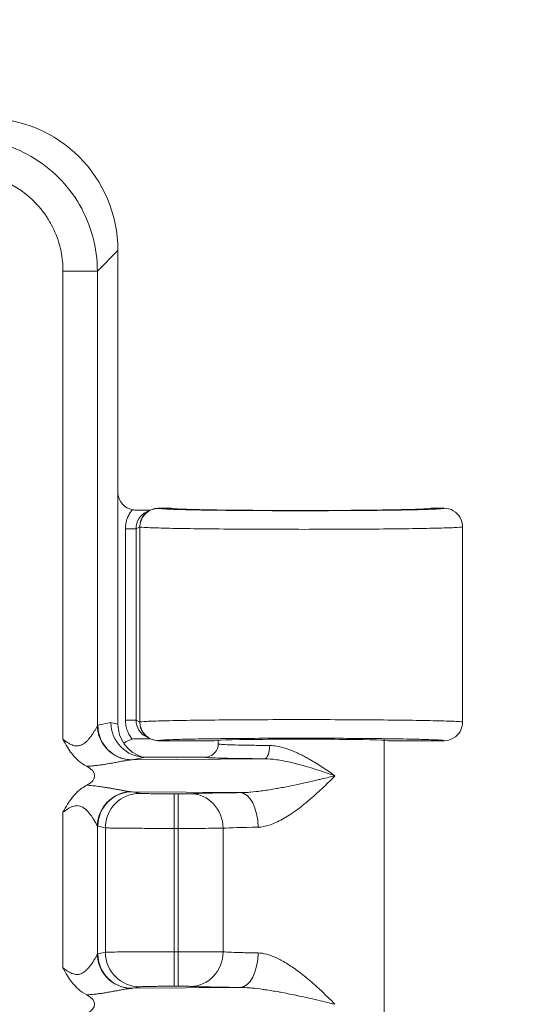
# Model space of a CAD drawing. Header units: inches. Extents: x 0.3 to 84.8, y 1.5 to 53.5.
# Tile 95 of 107: x 76.4 to 77.4, y 30.4 to 32.2. Entities that reach past the tile are written whole.
import ezdxf

# ---------------------------------------------------------------- set-up
doc = ezdxf.new("R2010")
doc.units = ezdxf.units.IN
doc.header["$LTSCALE"] = 2.5
doc.header["$MEASUREMENT"] = 0
for name, color, linetype, lineweight in [('Dimension (ANSI)', 7, 'Continuous', 9), ('Visible (ANSI)', 7, 'Continuous', 18), ('Visible Narrow (ANSI)', 7, 'Continuous', 5)]:
    doc.layers.add(name, color=color, linetype=linetype, lineweight=lineweight)
doc.styles.add('Note Text (ANSI)', font='arial.ttf')
doc.dimstyles.new('.XX', dxfattribs={"dimscale": 2.5, "dimtxt": 0.095, "dimasz": 0.125, "dimexe": 0.1875, "dimexo": 0.0625, "dimgap": 0.0625, "dimtad": 0, "dimtih": 1, "dimtoh": 1, "dimrnd": 1e-08, "dimzin": 0, "dimdsep": 46, "dimtxsty": 'Note Text (ANSI)', "dimblk": 'Filled-1', "dimcen": 0.09, "dimdle": 0.45, "dimclrd": 256, "dimclre": 256, "dimclrt": 256, "dimadec": 0, "dimazin": 1, "dimtfac": 1.263158, "dimtofl": 0, "dimtmove": 0, "dimatfit": 3, "dimfxl": 1, "dimtolj": 1, "dimtzin": 4, "dimlwd": -1, "dimlwe": -1, "dimarcsym": 0})

# ---------------------------------------------------------------- blocks, each defined once
blk = doc.blocks.new('Filled-1')
at = {"color": 0}
for p, q in [((0, 0), (-1, 0.25)), ((-1, 0.25), (-1, -0.25)), ((-1, 0), (0, 0)), ((-1, -0.25), (0, 0))]:
    blk.add_line(p, q, dxfattribs=at)
at = {"color": 0, "flags": 128}
blk.add_lwpolyline([(-1, -0.25), (0, 0), (-1, 0.25), (-1, -0.25)], dxfattribs=at)
at = {"color": 0}
blk.add_solid([(-1, -0.25), (0, 0), (-1, 0.25), (-1, -0.25)], dxfattribs=at)
blk = doc.blocks.new('*D53')
at = {"layer": 'Defpoints', "color": 0, "transparency": 16777216}
for p in [(68.6073, 32.3656), (68.6073, 20.3406), (80.6698, 20.3406)]:
    blk.add_point(p, dxfattribs=at)
at = {"layer": 'Dimension (ANSI)', "transparency": 16777216}
for p, q in [((68.7635, 32.3656), (81.1385, 32.3656)), ((80.6698, 32.0531), (80.6698, 28.0394)), ((80.6698, 20.6531), (80.6698, 27.4842)), ((68.7635, 20.3406), (81.1385, 20.3406))]:
    blk.add_line(p, q, dxfattribs=at)
at = {"layer": 'Dimension (ANSI)', "transparency": 16777216, "xscale": 0.3125, "yscale": 0.3125, "zscale": 0.3125}
for p, rotation in [((80.6698, 32.3656), 90), ((80.6698, 20.3406), 270)]:
    blk.add_blockref('Filled-1', p, dxfattribs=dict(at, rotation=rotation))
at = {"layer": 'Dimension (ANSI)', "transparency": 16777216, "insert": (80.2802, 27.8831), "char_height": 0.2375, "attachment_point": 1, "style": 'Note Text (ANSI)'}
blk.add_mtext('\\A1;12.03', dxfattribs=at)

msp = doc.modelspace()

# ---------------------------------------------------------------- linework, layer by layer
at = {"layer": 'Visible (ANSI)'}
for p, q in [((76.6219, 30.9155), (76.6219, 31.8065)), ((76.6755, 31.3145), (76.6824, 31.3179)), ((76.6834, 31.3181), (76.6835, 31.3181)), ((76.7219, 31.3216), (76.698, 31.3216)), ((76.7281, 31.3206), (76.7281, 31.3206)), ((77.2058, 31.3206), (77.2058, 31.3206)), ((77.2357, 31.3216), (77.2119, 31.3216)), ((77.2707, 31.2866), (77.2707, 30.9191)), ((76.6755, 30.8912), (76.6824, 30.8878)), ((76.6834, 30.8876), (76.6834, 30.8876)), ((76.698, 30.8841), (76.8032, 30.8841)), ((76.8107, 30.8781), (76.8107, 30.8849)), ((77.1232, 30.3531), (77.1232, 30.8849)), ((77.1307, 30.8841), (77.2357, 30.8841)), ((76.7857, 30.8531), (76.6736, 30.8531)), ((76.6217, 30.844), (76.6217, 30.844)), ((76.5969, 30.7965), (76.5969, 30.7965)), ((76.6217, 30.7922), (76.6217, 30.7922)), ((76.6217, 30.7819), (76.6217, 30.7819)), ((76.5948, 30.7586), (76.5948, 30.7586)), ((76.5969, 30.7616), (76.5969, 30.7616)), ((76.6217, 30.77), (76.6217, 30.77)), ((76.6217, 30.4362), (76.6217, 30.4362)), ((76.6217, 30.414), (76.6217, 30.414))]:
    msp.add_line(p, q, dxfattribs=at)
for centre, major_axis, ratio, start_param, end_param in [((76.371, 31.8046), (0.1781, 0.1781), 0.992433, 5.501585, 7.064785), ((76.6568, 31.3528), (-0.0345, -0.0069), 0.996044, 6.206221, 7.437532), ((76.698, 31.2866), (0, 0.035), 0.999239, 6.283064, 7.85386), ((76.6912, 31.2832), (0.0315, 0.0155), 0.9984, 1.424373, 1.425155), ((76.6736, 30.9181), (0, -0.065), 0.996044, 4.712389, 6.283185), ((76.6872, 30.9154), (0.064, -0.0128), 0.996044, 3.33776, 4.606593), ((76.698, 30.9191), (0, -0.035), 0.999239, 4.712389, 6.283185), ((76.6568, 30.8529), (-0.0345, 0.0069), 0.996044, 5.128838, 5.643802), ((76.6912, 30.9225), (0.0314, -0.0156), 0.998357, 4.8633, 4.863934), ((76.9669, 30.8841), (0.1638, 0), 0.017455, 0, 3.141593), ((76.508, 30.8181), (-0.0702, 0), 0.412637, 2.479245, 3.80382), ((76.508, 30.3881), (-0.0702, 0), 0.412637, 2.477718, 3.803821)]:
    msp.add_ellipse(centre, major_axis=major_axis, ratio=ratio, start_param=start_param, end_param=end_param, dxfattribs=at)
for points, knots in [([(76.6491, 31.3186), (76.6504, 31.3184), (76.6517, 31.3182), (76.6541, 31.3179), (76.6552, 31.3178), (76.6564, 31.3178)], [-0.01882664, -0.01882664, -0.01882664, -0.01882664, -0.00898935, -0.00898935, -0.00005725, -0.00005725, -0.00005725, -0.00005725]), ([(76.6564, 31.3178), (76.663, 31.3179), (76.669, 31.3179), (76.6771, 31.318), (76.68, 31.318), (76.6827, 31.3181)], [-0.07029667, -0.07029667, -0.07029667, -0.07029667, -0.03823383, -0.03823383, -0.01886606, -0.01886606, -0.01886606, -0.01886606]), ([(76.7265, 31.3209), (76.7265, 31.3209), (76.7266, 31.3209), (76.7274, 31.3208), (76.729, 31.3206), (76.7352, 31.3202), (76.7417, 31.3199), (76.7614, 31.3192), (76.7764, 31.3189), (76.8124, 31.3182), (76.8342, 31.318), (76.8812, 31.3176), (76.9071, 31.3174), (76.9595, 31.3173), (76.9866, 31.3173), (77.0386, 31.3175), (77.0641, 31.3176), (77.1101, 31.3181), (77.1313, 31.3184), (77.1665, 31.3191), (77.181, 31.3195), (77.1962, 31.3201), (77.2002, 31.3203), (77.2052, 31.3206), (77.2067, 31.3208), (77.2073, 31.3209), (77.2073, 31.3209), (77.2073, 31.3209)], [0.109967, 0.109967, 0.109967, 0.109967, 0.127678, 0.127678, 0.196589, 0.196589, 0.336532, 0.336532, 0.52607, 0.52607, 0.725743, 0.725743, 0.926858, 0.926858, 1.128417, 1.128417, 1.330046, 1.330046, 1.531603, 1.531603, 1.732598, 1.732598, 1.830761, 1.830761, 1.901679, 1.901679, 1.914413, 1.914413, 1.914413, 1.914413]), ([(77.2357, 31.3216), (77.2418, 31.3216), (77.2479, 31.32), (77.2532, 31.3169), (77.2585, 31.3138), (77.2629, 31.3094), (77.266, 31.3041), (77.269, 31.2988), (77.2707, 31.2927), (77.2707, 31.2866)], [0, 0, 0, 0, 0.333333, 0.333333, 0.333333, 0.666667, 0.666667, 0.666667, 1, 1, 1, 1]), ([(77.2707, 30.9191), (77.2707, 30.913), (77.269, 30.9069), (77.266, 30.9016), (77.2629, 30.8963), (77.2585, 30.8918), (77.2532, 30.8888), (77.2479, 30.8857), (77.2418, 30.8841), (77.2357, 30.8841)], [0, 0, 0, 0, 0.333333, 0.333333, 0.333333, 0.666667, 0.666667, 0.666667, 1, 1, 1, 1]), ([(76.6564, 30.8878), (76.6552, 30.8878), (76.6541, 30.8878), (76.6517, 30.8875), (76.6504, 30.8873), (76.6491, 30.887)], [-0.01875974, -0.01875974, -0.01875974, -0.01875974, -0.00977096, -0.00977096, -0.00000098, -0.00000098, -0.00000098, -0.00000098]), ([(76.6827, 30.8876), (76.6799, 30.8877), (76.677, 30.8877), (76.669, 30.8878), (76.663, 30.8878), (76.6564, 30.8878)], [-0.08230037, -0.08230037, -0.08230037, -0.08230037, -0.05166902, -0.05166902, -0.00005733, -0.00005733, -0.00005733, -0.00005733]), ([(76.5633, 30.8359), (76.5511, 30.8423), (76.5428, 30.8505), (76.5316, 30.864), (76.5265, 30.8719), (76.52, 30.8841), (76.519, 30.886), (76.5186, 30.8867)], [0.0000009, 0.0000009, 0.0000009, 0.0000009, 0.1051565, 0.1051565, 0.2093121, 0.2093121, 0.2154147, 0.2154147, 0.2154147, 0.2154147]), ([(76.7857, 30.8531), (76.79, 30.8531), (76.7944, 30.8542), (76.7982, 30.8564), (76.802, 30.8586), (76.8052, 30.8618), (76.8074, 30.8656), (76.8095, 30.8693), (76.8107, 30.8737), (76.8107, 30.878)], [0, 0, 0, 0, 0.3333333, 0.3333333, 0.3333333, 0.6666667, 0.6666667, 0.6666667, 0.9993553, 0.9993553, 0.9993553, 0.9993553]), ([(76.5186, 30.7495), (76.5193, 30.7508), (76.5201, 30.7522), (76.5208, 30.7535), (76.5236, 30.7587), (76.5264, 30.7636), (76.5294, 30.7682), (76.5299, 30.769), (76.5305, 30.7698), (76.531, 30.7706), (76.5346, 30.7758), (76.5384, 30.7805), (76.5426, 30.7848), (76.5436, 30.7858), (76.5446, 30.7868), (76.5456, 30.7877), (76.551, 30.7927), (76.5569, 30.7968), (76.5633, 30.8002)], [0, 0, 0, 0, 0.060174, 0.060174, 0.060174, 0.291706, 0.291706, 0.291706, 0.333333, 0.333333, 0.333333, 0.602853, 0.602853, 0.602853, 0.666667, 0.666667, 0.666667, 1, 1, 1, 1]), ([(76.5633, 30.4059), (76.5511, 30.4123), (76.5428, 30.4205), (76.5316, 30.434), (76.5265, 30.4419), (76.52, 30.4541), (76.519, 30.456), (76.5186, 30.4567)], [0.0000009, 0.0000009, 0.0000009, 0.0000009, 0.1051464, 0.1051464, 0.2092985, 0.2092985, 0.2153968, 0.2153968, 0.2153968, 0.2153968])]:
    msp.add_open_spline(points, degree=3, knots=knots, dxfattribs=at)
for points in [[(76.7219, 31.3216), (76.7239, 31.3216), (76.7258, 31.3213), (76.7277, 31.3207)], [(77.2119, 31.3216), (77.21, 31.3216), (77.208, 31.3213), (77.2062, 31.3207)]]:
    msp.add_open_spline(points, degree=3, dxfattribs=at)
at = {"layer": 'Visible Narrow (ANSI)'}
for p, q in [((76.5834, 31.768), (76.6219, 31.8065)), ((76.5186, 31.768), (76.5186, 30.8867)), ((76.5186, 31.768), (76.5834, 31.768)), ((76.5834, 31.768), (76.5834, 30.9127)), ((76.698, 31.3216), (76.6983, 31.3214)), ((76.6361, 30.9226), (76.6361, 31.2831)), ((76.6561, 31.2831), (76.6361, 31.2831)), ((76.663, 31.2866), (76.6561, 31.2831)), ((76.6561, 30.9226), (76.6561, 31.2831)), ((76.663, 31.2866), (76.6634, 31.2864)), ((76.6634, 31.2864), (76.6634, 30.9193)), ((76.5842, 30.9131), (76.6089, 30.9181)), ((76.6089, 30.9181), (76.6219, 30.9155)), ((76.6561, 30.9226), (76.6361, 30.9226)), ((76.6561, 30.9226), (76.663, 30.9191)), ((76.663, 30.9191), (76.6634, 30.9193)), ((76.698, 30.8841), (76.6983, 30.8843)), ((76.6489, 30.8482), (76.6736, 30.8531)), ((76.6489, 30.8482), (76.8979, 30.8501)), ((76.852, 30.7864), (76.6489, 30.788)), ((76.6489, 30.788), (76.6632, 30.7851)), ((76.7279, 30.7191), (76.7279, 30.7841)), ((76.7279, 30.7841), (76.7354, 30.7841)), ((76.5186, 30.7495), (76.5186, 30.4567)), ((76.5834, 30.7235), (76.5834, 30.4827)), ((76.5842, 30.723), (76.5984, 30.7201)), ((76.5984, 30.7201), (76.5984, 30.486)), ((76.7279, 30.7191), (76.7279, 30.487)), ((76.7279, 30.7191), (76.7354, 30.7191)), ((76.7354, 30.7191), (76.7354, 30.487)), ((76.82, 30.7194), (76.82, 30.4867)), ((76.5842, 30.4831), (76.5984, 30.486)), ((76.7279, 30.487), (76.7354, 30.487)), ((76.7279, 30.422), (76.7279, 30.487)), ((76.6489, 30.4182), (76.6632, 30.421)), ((76.6489, 30.4182), (76.852, 30.4198)), ((76.7279, 30.422), (76.7354, 30.422))]:
    msp.add_line(p, q, dxfattribs=at)
for centre, major_axis, ratio, start_param, end_param in [((76.6912, 31.2832), (0.0315, 0.0155), 0.9984, 1.577508, 2.685064), ((76.6984, 31.2864), (-0.0156, -0.0313), 0.999239, 3.605755, 5.175615), ((76.5844, 30.7871), (-0.0001, 0.1261), 0.087221, 0.017787, 0.089962), ((76.6481, 30.9127), (-0.0468, 0.0451), 0.992153, 0.771338, 2.299733), ((76.6489, 30.9131), (0.0127, -0.0637), 0.996044, 4.516222, 6.085497), ((76.6912, 30.9225), (0.0314, -0.0156), 0.998357, 3.603329, 4.710922), ((76.6984, 30.9193), (0.0156, -0.0313), 0.999239, 4.249168, 5.819089), ((76.8979, 30.8751), (-0.0002, -0.025), 0.381364, 0.018694, 1.572991), ((76.6481, 30.7235), (0.0468, 0.0451), 0.992152, 0.842051, 2.370417), ((76.6489, 30.723), (0.0127, 0.0637), 0.996044, 0.197689, 1.766964), ((76.6632, 30.7201), (0.0127, 0.0637), 0.996044, 0.19774, 1.766965), ((76.7354, 30.7191), (0, 0.065), 0.00001, 0.017702, 1.570797), ((76.7589, 30.7194), (-0.0031, 0.0649), 0.940262, 4.66704, 6.231911), ((76.852, 30.7214), (-0.0007, 0.065), 0.519691, 4.707083, 6.262992), ((76.5838, 30.7237), (0.000714, -0.00065), 0.462592, 4.561845, 5.634574), ((76.967, 30.7181), (-0.1563, 0), 0.024701, 5.258774, 5.936286), ((76.5845, 30.3571), (-0.0001, 0.1261), 0.087222, 0.017785, 0.089955), ((76.6481, 30.4827), (-0.0468, 0.0451), 0.992153, 0.771338, 2.299733), ((76.6489, 30.4831), (0.0127, -0.0637), 0.996044, 4.516222, 6.085497), ((76.6632, 30.486), (0.0127, -0.0637), 0.996044, 4.51622, 6.085431), ((76.7354, 30.487), (0, -0.065), 0.00001, 4.712353, 6.265628), ((76.7589, 30.4867), (-0.0031, -0.0649), 0.940262, 0.051275, 1.616145), ((76.852, 30.4848), (-0.0007, -0.065), 0.519468, 0.020441, 1.576278)]:
    msp.add_ellipse(centre, major_axis=major_axis, ratio=ratio, start_param=start_param, end_param=end_param, dxfattribs=at)
for points, knots in [([(76.3343, 32.017), (76.3561, 32.017), (76.3996, 32.0112), (76.4603, 31.986), (76.5124, 31.946), (76.5523, 31.8939), (76.5775, 31.8333), (76.5833, 31.7897), (76.5834, 31.768)], [0.0000001, 0.0000001, 0.0000001, 0.0000001, 0.1666667, 0.3333333, 0.5, 0.6666667, 0.8333333, 1, 1, 1, 1]), ([(76.3343, 31.9523), (76.3464, 31.9523), (76.3581, 31.9511), (76.3697, 31.9489), (76.3738, 31.9481), (76.3778, 31.9471), (76.3819, 31.946), (76.3952, 31.9425), (76.4083, 31.9374), (76.4207, 31.9309), (76.4226, 31.9298), (76.4246, 31.9288), (76.4265, 31.9277), (76.4403, 31.9198), (76.4529, 31.9101), (76.4642, 31.8989), (76.4644, 31.8987), (76.4645, 31.8986), (76.4647, 31.8984), (76.4761, 31.887), (76.486, 31.8741), (76.494, 31.8601), (76.4949, 31.8587), (76.4957, 31.8572), (76.4965, 31.8557), (76.5034, 31.8429), (76.5087, 31.8294), (76.5124, 31.8155), (76.5134, 31.812), (76.5142, 31.8084), (76.5149, 31.8048), (76.5174, 31.7928), (76.5186, 31.7806), (76.5186, 31.768)], [0, 0, 0, 0, 0.12287, 0.12287, 0.12287, 0.166667, 0.166667, 0.166667, 0.310521, 0.310521, 0.310521, 0.333333, 0.333333, 0.333333, 0.497366, 0.497366, 0.497366, 0.5, 0.5, 0.5, 0.666667, 0.666667, 0.666667, 0.684182, 0.684182, 0.684182, 0.833333, 0.833333, 0.833333, 0.871706, 0.871706, 0.871706, 1, 1, 1, 1]), ([(76.6361, 31.2831), (76.6361, 31.2854), (76.6363, 31.2878), (76.6366, 31.2901), (76.6369, 31.2924), (76.6373, 31.2947), (76.6379, 31.2971), (76.6386, 31.2995), (76.6393, 31.3018), (76.6403, 31.3042), (76.6413, 31.3066), (76.6425, 31.3091), (76.644, 31.3115), (76.6454, 31.3139), (76.6471, 31.3163), (76.6491, 31.3186)], [0, 0, 0, 0, 0.2, 0.2, 0.2, 0.4, 0.4, 0.4, 0.6, 0.6, 0.6, 0.8, 0.8, 0.8, 1, 1, 1, 1]), ([(76.6983, 31.3214), (76.6988, 31.3212), (76.7001, 31.321), (76.7023, 31.3208), (76.7041, 31.3206), (76.7066, 31.3204), (76.7096, 31.3202), (76.7141, 31.32), (76.7198, 31.3197), (76.7268, 31.3195), (76.7303, 31.3194), (76.7341, 31.3192), (76.7381, 31.3191), (76.7477, 31.3188), (76.7588, 31.3186), (76.7713, 31.3184), (76.7747, 31.3183), (76.7783, 31.3182), (76.7819, 31.3182), (76.7971, 31.3179), (76.814, 31.3177), (76.832, 31.3175), (76.834, 31.3175), (76.836, 31.3175), (76.8381, 31.3175), (76.8584, 31.3173), (76.8802, 31.3171), (76.9028, 31.317), (76.9032, 31.317), (76.9036, 31.317), (76.9041, 31.317), (76.9262, 31.3169), (76.949, 31.3169), (76.9718, 31.3169), (76.9749, 31.3169), (76.9781, 31.3169), (76.9813, 31.3169), (77.0013, 31.3169), (77.0212, 31.317), (77.0404, 31.3171), (77.0461, 31.3171), (77.0518, 31.3171), (77.0573, 31.3172), (77.0736, 31.3173), (77.0893, 31.3174), (77.1042, 31.3175), (77.1116, 31.3176), (77.1189, 31.3177), (77.1258, 31.3178), (77.1376, 31.3179), (77.1486, 31.3181), (77.1588, 31.3183), (77.1668, 31.3184), (77.1743, 31.3186), (77.1811, 31.3187), (77.1883, 31.3189), (77.1948, 31.3191), (77.2006, 31.3193), (77.2076, 31.3195), (77.2136, 31.3197), (77.2185, 31.3199), (77.2217, 31.3201), (77.2245, 31.3202), (77.2268, 31.3204), (77.2311, 31.3207), (77.2339, 31.321), (77.235, 31.3213), (77.2355, 31.3214), (77.2357, 31.3215), (77.2357, 31.3216)], [0, 0, 0, 0, 0.0453077, 0.0453077, 0.0453077, 0.0833333, 0.0833333, 0.0833333, 0.1388849, 0.1388849, 0.1388849, 0.1666667, 0.1666667, 0.1666667, 0.2319419, 0.2319419, 0.2319419, 0.25, 0.25, 0.25, 0.3250665, 0.3250665, 0.3250665, 0.3333333, 0.3333333, 0.3333333, 0.4166667, 0.4166667, 0.4166667, 0.418233, 0.418233, 0.418233, 0.5, 0.5, 0.5, 0.5113948, 0.5113948, 0.5113948, 0.5833333, 0.5833333, 0.5833333, 0.6045637, 0.6045637, 0.6045637, 0.6666667, 0.6666667, 0.6666667, 0.6977166, 0.6977166, 0.6977166, 0.75, 0.75, 0.75, 0.7908739, 0.7908739, 0.7908739, 0.8333333, 0.8333333, 0.8333333, 0.8838863, 0.8838863, 0.8838863, 0.9166667, 0.9166667, 0.9166667, 0.9773235, 0.9773235, 0.9773235, 1, 1, 1, 1]), ([(76.6634, 31.2864), (76.6643, 31.286), (76.6729, 31.2852), (76.7055, 31.2841), (76.7556, 31.2831), (76.8196, 31.2824), (76.8935, 31.282), (76.9723, 31.2818), (77.0508, 31.282), (77.1236, 31.2825), (77.186, 31.2833), (77.2338, 31.2842), (77.2639, 31.2854), (77.2707, 31.2862), (77.2707, 31.2866)], [0.0000041, 0.0000041, 0.0000041, 0.0000041, 0.0833333, 0.1666667, 0.25, 0.3333333, 0.4166667, 0.5, 0.5833333, 0.6666667, 0.75, 0.8333333, 0.9166667, 1, 1, 1, 1]), ([(76.5186, 30.8867), (76.52, 30.8856), (76.5214, 30.8846), (76.5227, 30.8837), (76.5236, 30.8831), (76.5244, 30.8825), (76.5252, 30.8819), (76.5267, 30.881), (76.5281, 30.8801), (76.5294, 30.8793), (76.53, 30.879), (76.5305, 30.8787), (76.5311, 30.8784), (76.5325, 30.8776), (76.5339, 30.8769), (76.5353, 30.8763), (76.5356, 30.8762), (76.536, 30.8761), (76.5363, 30.876), (76.5378, 30.8754), (76.5392, 30.875), (76.5406, 30.8747), (76.5407, 30.8747), (76.5409, 30.8746), (76.541, 30.8746), (76.5426, 30.8743), (76.5441, 30.8742), (76.5455, 30.8743), (76.547, 30.8743), (76.5484, 30.8745), (76.5498, 30.8749), (76.5499, 30.8749), (76.55, 30.8749), (76.5502, 30.875), (76.5514, 30.8753), (76.5526, 30.8758), (76.5538, 30.8763), (76.5541, 30.8764), (76.5543, 30.8766), (76.5546, 30.8767), (76.5556, 30.8772), (76.5566, 30.8778), (76.5577, 30.8785), (76.558, 30.8788), (76.5584, 30.879), (76.5588, 30.8793), (76.5597, 30.88), (76.5605, 30.8807), (76.5614, 30.8814), (76.5619, 30.8818), (76.5623, 30.8823), (76.5628, 30.8827), (76.5636, 30.8834), (76.5643, 30.8842), (76.565, 30.885), (76.5656, 30.8856), (76.5662, 30.8862), (76.5668, 30.8869), (76.5674, 30.8876), (76.5681, 30.8884), (76.5687, 30.8891), (76.5694, 30.89), (76.5701, 30.8909), (76.5708, 30.8919), (76.5713, 30.8925), (76.5718, 30.8932), (76.5722, 30.8938), (76.5731, 30.895), (76.5739, 30.8962), (76.5746, 30.8973), (76.575, 30.8979), (76.5753, 30.8984), (76.5757, 30.8989), (76.5766, 30.9003), (76.5774, 30.9017), (76.5782, 30.9031), (76.5784, 30.9034), (76.5787, 30.9038), (76.5789, 30.9042), (76.5798, 30.9057), (76.5806, 30.9073), (76.5814, 30.9087), (76.5814, 30.9088), (76.5815, 30.909), (76.5816, 30.9092), (76.5824, 30.9107), (76.583, 30.9119), (76.5834, 30.9126), (76.5834, 30.9126), (76.5834, 30.9126), (76.5834, 30.9127)], [0.0000123, 0.0000123, 0.0000123, 0.0000123, 0.0376522, 0.0376522, 0.0376522, 0.0625, 0.0625, 0.0625, 0.1063758, 0.1063758, 0.1063758, 0.125, 0.125, 0.125, 0.1750475, 0.1750475, 0.1750475, 0.1875, 0.1875, 0.1875, 0.2436425, 0.2436425, 0.2436425, 0.25, 0.25, 0.25, 0.3123376, 0.3123376, 0.3123376, 0.375, 0.375, 0.375, 0.3810791, 0.3810791, 0.3810791, 0.4375, 0.4375, 0.4375, 0.4498101, 0.4498101, 0.4498101, 0.5, 0.5, 0.5, 0.518543, 0.518543, 0.518543, 0.5625, 0.5625, 0.5625, 0.5870469, 0.5870469, 0.5870469, 0.625, 0.625, 0.625, 0.6558513, 0.6558513, 0.6558513, 0.6875, 0.6875, 0.6875, 0.7245998, 0.7245998, 0.7245998, 0.75, 0.75, 0.75, 0.7932495, 0.7932495, 0.7932495, 0.8125, 0.8125, 0.8125, 0.8619241, 0.8619241, 0.8619241, 0.875, 0.875, 0.875, 0.9306989, 0.9306989, 0.9306989, 0.9375, 0.9375, 0.9375, 0.9994619, 0.9994619, 0.9994619, 1, 1, 1, 1]), ([(76.6491, 30.887), (76.6472, 30.8893), (76.6437, 30.8941), (76.6395, 30.9028), (76.6368, 30.9124), (76.6361, 30.9191), (76.6361, 30.9226)], [0.0000004, 0.0000004, 0.0000004, 0.0000004, 0.25, 0.5, 0.75, 1, 1, 1, 1]), ([(76.6983, 30.8843), (76.6989, 30.8846), (76.7011, 30.8848), (76.7047, 30.8851), (76.7061, 30.8852), (76.7077, 30.8853), (76.7096, 30.8855), (76.7152, 30.8858), (76.7228, 30.8861), (76.7322, 30.8864), (76.7341, 30.8864), (76.7361, 30.8865), (76.7381, 30.8866), (76.7496, 30.8869), (76.7633, 30.8872), (76.7789, 30.8874), (76.7799, 30.8875), (76.7809, 30.8875), (76.7819, 30.8875), (76.7987, 30.8878), (76.8177, 30.888), (76.838, 30.8882), (76.839, 30.8882), (76.8399, 30.8882), (76.8409, 30.8882), (76.8604, 30.8884), (76.8813, 30.8886), (76.9027, 30.8887), (76.9062, 30.8887), (76.9098, 30.8887), (76.9133, 30.8887), (76.9325, 30.8888), (76.9521, 30.8888), (76.9717, 30.8888), (76.9779, 30.8888), (76.984, 30.8888), (76.9901, 30.8888), (77.0071, 30.8887), (77.024, 30.8887), (77.0404, 30.8886), (77.0487, 30.8886), (77.0569, 30.8885), (77.065, 30.8885), (77.0785, 30.8884), (77.0917, 30.8883), (77.1042, 30.8881), (77.1138, 30.888), (77.123, 30.8879), (77.1318, 30.8878), (77.1413, 30.8877), (77.1504, 30.8875), (77.1588, 30.8874), (77.1684, 30.8872), (77.1772, 30.887), (77.1852, 30.8868), (77.1908, 30.8867), (77.1959, 30.8866), (77.2006, 30.8864), (77.2086, 30.8862), (77.2153, 30.8859), (77.2206, 30.8856), (77.223, 30.8855), (77.225, 30.8854), (77.2268, 30.8853), (77.2316, 30.885), (77.2345, 30.8847), (77.2354, 30.8843), (77.2356, 30.8842), (77.2357, 30.8842), (77.2357, 30.8841)], [0, 0, 0, 0, 0.060028, 0.060028, 0.060028, 0.083333, 0.083333, 0.083333, 0.152635, 0.152635, 0.152635, 0.166667, 0.166667, 0.166667, 0.244924, 0.244924, 0.244924, 0.25, 0.25, 0.25, 0.333333, 0.333333, 0.333333, 0.337248, 0.337248, 0.337248, 0.416667, 0.416667, 0.416667, 0.429615, 0.429615, 0.429615, 0.5, 0.5, 0.5, 0.521975, 0.521975, 0.521975, 0.583333, 0.583333, 0.583333, 0.614342, 0.614342, 0.614342, 0.666667, 0.666667, 0.666667, 0.706691, 0.706691, 0.706691, 0.75, 0.75, 0.75, 0.799047, 0.799047, 0.799047, 0.833333, 0.833333, 0.833333, 0.891255, 0.891255, 0.891255, 0.916667, 0.916667, 0.916667, 0.983841, 0.983841, 0.983841, 1, 1, 1, 1]), ([(76.8107, 30.8781), (76.8107, 30.8778), (76.8121, 30.8776), (76.815, 30.8773), (76.8178, 30.8771), (76.8221, 30.8768), (76.8277, 30.8766), (76.8333, 30.8764), (76.8402, 30.8762), (76.8482, 30.876), (76.8562, 30.8758), (76.8653, 30.8756), (76.8752, 30.8755), (76.8852, 30.8753), (76.896, 30.8752), (76.9074, 30.8751)], [0.0000101, 0.0000101, 0.0000101, 0.0000101, 0.2, 0.2, 0.2, 0.4, 0.4, 0.4, 0.6, 0.6, 0.6, 0.8, 0.8, 0.8, 1, 1, 1, 1]), ([(76.9074, 30.8751), (76.9106, 30.8751), (76.9139, 30.8748), (76.9173, 30.8744), (76.9214, 30.8738), (76.9256, 30.873), (76.9299, 30.8719), (76.9345, 30.8707), (76.9393, 30.8692), (76.9442, 30.8674), (76.9476, 30.8661), (76.951, 30.8648), (76.9544, 30.8633), (76.9606, 30.8606), (76.9668, 30.8576), (76.9732, 30.8542), (76.9757, 30.8529), (76.9781, 30.8516), (76.9805, 30.8502), (76.9883, 30.8459), (76.9962, 30.8411), (77.0037, 30.8363), (77.0048, 30.8356), (77.0059, 30.8348), (77.0071, 30.8341), (77.0155, 30.8286), (77.0231, 30.8233), (77.0304, 30.8181)], [0.0000128, 0.0000128, 0.0000128, 0.0000128, 0.0907412, 0.0907412, 0.0907412, 0.2, 0.2, 0.2, 0.3183108, 0.3183108, 0.3183108, 0.4, 0.4, 0.4, 0.5450922, 0.5450922, 0.5450922, 0.6, 0.6, 0.6, 0.7733155, 0.7733155, 0.7733155, 0.8, 0.8, 0.8, 1, 1, 1, 1]), ([(76.7857, 30.8531), (76.7856, 30.8529), (76.7862, 30.8528), (76.7873, 30.8526), (76.7881, 30.8525), (76.7891, 30.8524), (76.7905, 30.8523), (76.7929, 30.8521), (76.7963, 30.852), (76.8005, 30.8518), (76.8019, 30.8517), (76.8035, 30.8517), (76.8051, 30.8516), (76.8109, 30.8514), (76.818, 30.8512), (76.8261, 30.8511), (76.827, 30.851), (76.8279, 30.851), (76.8289, 30.851), (76.8382, 30.8508), (76.8488, 30.8506), (76.8603, 30.8505), (76.8609, 30.8505), (76.8616, 30.8505), (76.8622, 30.8505), (76.8732, 30.8503), (76.8851, 30.8502), (76.8979, 30.8501)], [0, 0, 0, 0, 0.1180604, 0.1180604, 0.1180604, 0.2, 0.2, 0.2, 0.3496502, 0.3496502, 0.3496502, 0.4, 0.4, 0.4, 0.5801284, 0.5801284, 0.5801284, 0.6, 0.6, 0.6, 0.8, 0.8, 0.8, 0.8106809, 0.8106809, 0.8106809, 0.9999943, 0.9999943, 0.9999943, 0.9999943]), ([(76.8979, 30.8501), (76.9049, 30.8501), (76.9125, 30.8495), (76.9206, 30.8484), (76.9287, 30.8472), (76.9373, 30.8456), (76.9462, 30.8436), (76.9552, 30.8415), (76.9646, 30.8391), (76.9743, 30.8363), (76.9841, 30.8335), (76.9943, 30.8303), (77.0037, 30.8272), (77.0132, 30.8241), (77.0219, 30.821), (77.0304, 30.8181)], [0, 0, 0, 0, 0.2, 0.2, 0.2, 0.4, 0.4, 0.4, 0.6, 0.6, 0.6, 0.8, 0.8, 0.8, 1, 1, 1, 1]), ([(76.5633, 30.8359), (76.5636, 30.8359), (76.5639, 30.8359), (76.5642, 30.8359), (76.5666, 30.8361), (76.569, 30.8362), (76.5713, 30.8364), (76.574, 30.8367), (76.5766, 30.8369), (76.5792, 30.8372), (76.5818, 30.8375), (76.5844, 30.8378), (76.587, 30.8382), (76.5896, 30.8385), (76.5923, 30.8389), (76.595, 30.8393), (76.5977, 30.8397), (76.6004, 30.8402), (76.6032, 30.8406), (76.606, 30.8411), (76.6088, 30.8416), (76.6116, 30.8421), (76.6145, 30.8426), (76.6174, 30.8432), (76.6203, 30.8437), (76.6232, 30.8442), (76.6261, 30.8448), (76.629, 30.8453), (76.632, 30.8459), (76.6349, 30.8464), (76.6378, 30.8469), (76.6407, 30.8473), (76.6434, 30.8477), (76.6459, 30.848)], [0.0000038, 0.0000038, 0.0000038, 0.0000038, 0.011064, 0.011064, 0.011064, 0.1, 0.1, 0.1, 0.2, 0.2, 0.2, 0.3, 0.3, 0.3, 0.4, 0.4, 0.4, 0.5, 0.5, 0.5, 0.6, 0.6, 0.6, 0.7, 0.7, 0.7, 0.8, 0.8, 0.8, 0.9, 0.9, 0.9, 1, 1, 1, 1]), ([(76.6459, 30.848), (76.6464, 30.848), (76.6474, 30.8481), (76.6484, 30.8481), (76.6489, 30.8482)], [0.0000429, 0.0000429, 0.0000429, 0.0000429, 0.5, 1, 1, 1, 1]), ([(76.852, 30.7864), (76.8555, 30.7864), (76.8592, 30.7865), (76.8631, 30.7867), (76.8659, 30.7868), (76.8688, 30.787), (76.8717, 30.7873), (76.8779, 30.7878), (76.8845, 30.7885), (76.8914, 30.7895), (76.8925, 30.7896), (76.8935, 30.7897), (76.8946, 30.7899), (76.9027, 30.791), (76.9112, 30.7924), (76.9202, 30.794), (76.9215, 30.7942), (76.9229, 30.7944), (76.9242, 30.7947), (76.932, 30.7961), (76.94, 30.7976), (76.9482, 30.7993), (76.9524, 30.8002), (76.9566, 30.801), (76.9609, 30.802), (76.9664, 30.8031), (76.9719, 30.8044), (76.9775, 30.8056), (76.9846, 30.8072), (76.9916, 30.8088), (76.9983, 30.8104), (77.0009, 30.811), (77.0034, 30.8116), (77.0059, 30.8121), (77.0148, 30.8143), (77.0229, 30.8162), (77.0304, 30.8181)], [0.0000204, 0.0000204, 0.0000204, 0.0000204, 0.0834272, 0.0834272, 0.0834272, 0.1428571, 0.1428571, 0.1428571, 0.267082, 0.267082, 0.267082, 0.2857143, 0.2857143, 0.2857143, 0.4285714, 0.4285714, 0.4285714, 0.4498211, 0.4498211, 0.4498211, 0.5714286, 0.5714286, 0.5714286, 0.6335924, 0.6335924, 0.6335924, 0.7142857, 0.7142857, 0.7142857, 0.8176679, 0.8176679, 0.8176679, 0.8571429, 0.8571429, 0.8571429, 1, 1, 1, 1]), ([(76.8858, 30.7214), (76.8926, 30.7215), (76.8998, 30.7229), (76.9075, 30.7254), (76.9152, 30.728), (76.9232, 30.7317), (76.9316, 30.7364), (76.9399, 30.741), (76.9486, 30.7466), (76.9574, 30.753), (76.9662, 30.7594), (76.9752, 30.7666), (76.9841, 30.7742), (76.993, 30.7818), (77.0017, 30.7898), (77.0095, 30.7973), (77.0173, 30.8048), (77.0241, 30.8116), (77.0304, 30.8181)], [0.0000237, 0.0000237, 0.0000237, 0.0000237, 0.1666667, 0.1666667, 0.1666667, 0.3333333, 0.3333333, 0.3333333, 0.5, 0.5, 0.5, 0.6666667, 0.6666667, 0.6666667, 0.8333333, 0.8333333, 0.8333333, 1, 1, 1, 1]), ([(76.5633, 30.8002), (76.5635, 30.8002), (76.5637, 30.8002), (76.5639, 30.8002), (76.569, 30.7999), (76.5738, 30.7995), (76.5781, 30.799), (76.5787, 30.799), (76.5792, 30.7989), (76.5797, 30.7989), (76.5836, 30.7984), (76.5871, 30.798), (76.5905, 30.7975), (76.5912, 30.7974), (76.5919, 30.7973), (76.5927, 30.7972), (76.5956, 30.7967), (76.5983, 30.7963), (76.6009, 30.7959), (76.6018, 30.7957), (76.6027, 30.7956), (76.6036, 30.7954), (76.6058, 30.7951), (76.6079, 30.7947), (76.6099, 30.7943), (76.6109, 30.7942), (76.6119, 30.794), (76.6128, 30.7938), (76.6145, 30.7935), (76.6161, 30.7932), (76.6176, 30.7929), (76.6187, 30.7927), (76.6197, 30.7925), (76.6208, 30.7923), (76.622, 30.7921), (76.6232, 30.7919), (76.6244, 30.7917), (76.6255, 30.7915), (76.6265, 30.7913), (76.6276, 30.7911), (76.6285, 30.7909), (76.6294, 30.7907), (76.6302, 30.7906), (76.6313, 30.7904), (76.6324, 30.7902), (76.6334, 30.79), (76.634, 30.7899), (76.6346, 30.7898), (76.6352, 30.7897), (76.6363, 30.7895), (76.6373, 30.7893), (76.6382, 30.7892), (76.6386, 30.7891), (76.6391, 30.789), (76.6394, 30.789), (76.6405, 30.7888), (76.6414, 30.7887), (76.6423, 30.7886), (76.6425, 30.7885), (76.6427, 30.7885), (76.643, 30.7885), (76.6439, 30.7884), (76.6447, 30.7883), (76.6455, 30.7882), (76.6456, 30.7882), (76.6458, 30.7882), (76.6459, 30.7881)], [0, 0, 0, 0, 0.003159, 0.003159, 0.003159, 0.090909, 0.090909, 0.090909, 0.101203, 0.101203, 0.101203, 0.181818, 0.181818, 0.181818, 0.199684, 0.199684, 0.199684, 0.272727, 0.272727, 0.272727, 0.298123, 0.298123, 0.298123, 0.363636, 0.363636, 0.363636, 0.396586, 0.396586, 0.396586, 0.454545, 0.454545, 0.454545, 0.495024, 0.495024, 0.495024, 0.545455, 0.545455, 0.545455, 0.593499, 0.593499, 0.593499, 0.636364, 0.636364, 0.636364, 0.691969, 0.691969, 0.691969, 0.727273, 0.727273, 0.727273, 0.790403, 0.790403, 0.790403, 0.818182, 0.818182, 0.818182, 0.888872, 0.888872, 0.888872, 0.909091, 0.909091, 0.909091, 0.987208, 0.987208, 0.987208, 1, 1, 1, 1]), ([(76.6459, 30.7881), (76.6464, 30.7881), (76.6474, 30.788), (76.6484, 30.788), (76.6489, 30.788)], [0.0001254, 0.0001254, 0.0001254, 0.0001254, 0.5, 1, 1, 1, 1]), ([(76.6632, 30.7851), (76.6634, 30.7851), (76.6637, 30.785), (76.6642, 30.785), (76.665, 30.7849), (76.6662, 30.7849), (76.6676, 30.7848), (76.6687, 30.7848), (76.6699, 30.7847), (76.6712, 30.7847), (76.673, 30.7846), (76.6751, 30.7846), (76.6774, 30.7845), (76.6793, 30.7845), (76.6814, 30.7844), (76.6836, 30.7844), (76.6861, 30.7844), (76.6888, 30.7843), (76.6916, 30.7843), (76.6944, 30.7843), (76.6973, 30.7842), (76.7003, 30.7842), (76.7031, 30.7842), (76.706, 30.7842), (76.709, 30.7841), (76.7124, 30.7841), (76.7159, 30.7841), (76.7195, 30.7841), (76.7223, 30.7841), (76.7251, 30.7841), (76.7279, 30.7841)], [0.0000002, 0.0000002, 0.0000002, 0.0000002, 0.0761234, 0.0761234, 0.0761234, 0.2, 0.2, 0.2, 0.2862505, 0.2862505, 0.2862505, 0.4, 0.4, 0.4, 0.4944897, 0.4944897, 0.4944897, 0.6, 0.6, 0.6, 0.7026616, 0.7026616, 0.7026616, 0.8, 0.8, 0.8, 0.9128562, 0.9128562, 0.9128562, 1, 1, 1, 1]), ([(76.7354, 30.7841), (76.7359, 30.7841), (76.7365, 30.7841), (76.7371, 30.7841), (76.7391, 30.7841), (76.741, 30.7841), (76.7429, 30.7841), (76.7438, 30.7841), (76.7447, 30.7841), (76.7456, 30.7841), (76.7471, 30.7841), (76.7484, 30.7842), (76.7497, 30.7842), (76.7508, 30.7842), (76.7519, 30.7842), (76.7529, 30.7842), (76.7537, 30.7842), (76.7545, 30.7842), (76.7552, 30.7843), (76.7563, 30.7843), (76.7572, 30.7843), (76.758, 30.7843), (76.7583, 30.7844), (76.7586, 30.7844), (76.7589, 30.7844)], [0.0000003, 0.0000003, 0.0000003, 0.0000003, 0.0563126, 0.0563126, 0.0563126, 0.25, 0.25, 0.25, 0.3464233, 0.3464233, 0.3464233, 0.5, 0.5, 0.5, 0.6339324, 0.6339324, 0.6339324, 0.75, 0.75, 0.75, 0.9244918, 0.9244918, 0.9244918, 1, 1, 1, 1]), ([(76.5186, 30.7495), (76.5216, 30.7517), (76.5245, 30.7538), (76.5276, 30.7557), (76.5306, 30.7576), (76.5339, 30.7593), (76.537, 30.7604), (76.5402, 30.7615), (76.5433, 30.762), (76.5462, 30.7619), (76.549, 30.7617), (76.5516, 30.7609), (76.554, 30.7597), (76.5563, 30.7586), (76.5584, 30.7572), (76.5602, 30.7557), (76.5621, 30.7541), (76.5638, 30.7525), (76.5653, 30.7509), (76.5668, 30.7493), (76.5682, 30.7476), (76.5694, 30.746), (76.5707, 30.7445), (76.5718, 30.7429), (76.5728, 30.7415), (76.5738, 30.74), (76.5748, 30.7386), (76.5756, 30.7373), (76.5764, 30.736), (76.5772, 30.7348), (76.5779, 30.7336), (76.5786, 30.7325), (76.5792, 30.7314), (76.5797, 30.7305), (76.5802, 30.7295), (76.5807, 30.7287), (76.5811, 30.7279), (76.5815, 30.7271), (76.5819, 30.7265), (76.5822, 30.7259), (76.5825, 30.7253), (76.5827, 30.7248), (76.5829, 30.7244), (76.5831, 30.724), (76.5833, 30.7237), (76.5834, 30.7235)], [0, 0, 0, 0, 0.0666667, 0.0666667, 0.0666667, 0.1333333, 0.1333333, 0.1333333, 0.2, 0.2, 0.2, 0.2666667, 0.2666667, 0.2666667, 0.3333333, 0.3333333, 0.3333333, 0.4, 0.4, 0.4, 0.4666667, 0.4666667, 0.4666667, 0.5333333, 0.5333333, 0.5333333, 0.6, 0.6, 0.6, 0.6666667, 0.6666667, 0.6666667, 0.7333333, 0.7333333, 0.7333333, 0.8, 0.8, 0.8, 0.8666667, 0.8666667, 0.8666667, 0.9333333, 0.9333333, 0.9333333, 0.9999991, 0.9999991, 0.9999991, 0.9999991]), ([(76.7354, 30.7191), (76.7445, 30.7191), (76.7629, 30.7191), (76.7879, 30.7192), (76.808, 30.7193), (76.8169, 30.7193), (76.82, 30.7194)], [0, 0, 0, 0, 0.25, 0.5, 0.75, 0.999998, 0.999998, 0.999998, 0.999998]), ([(76.5186, 30.4567), (76.52, 30.4556), (76.5214, 30.4546), (76.5227, 30.4537), (76.5236, 30.4531), (76.5244, 30.4525), (76.5252, 30.4519), (76.5267, 30.451), (76.5281, 30.4501), (76.5294, 30.4493), (76.53, 30.449), (76.5305, 30.4487), (76.5311, 30.4484), (76.5325, 30.4476), (76.5339, 30.4469), (76.5353, 30.4463), (76.5356, 30.4462), (76.536, 30.4461), (76.5363, 30.446), (76.5378, 30.4454), (76.5392, 30.445), (76.5406, 30.4447), (76.5407, 30.4447), (76.5409, 30.4446), (76.5411, 30.4446), (76.5426, 30.4443), (76.5441, 30.4442), (76.5455, 30.4443), (76.547, 30.4443), (76.5484, 30.4445), (76.5498, 30.4449), (76.5499, 30.4449), (76.55, 30.4449), (76.5502, 30.445), (76.5514, 30.4453), (76.5526, 30.4458), (76.5538, 30.4463), (76.5541, 30.4464), (76.5543, 30.4466), (76.5546, 30.4467), (76.5556, 30.4472), (76.5567, 30.4478), (76.5577, 30.4485), (76.558, 30.4488), (76.5584, 30.4491), (76.5588, 30.4493), (76.5597, 30.45), (76.5605, 30.4507), (76.5614, 30.4514), (76.5619, 30.4518), (76.5623, 30.4523), (76.5628, 30.4527), (76.5636, 30.4534), (76.5643, 30.4542), (76.565, 30.455), (76.5656, 30.4556), (76.5662, 30.4563), (76.5668, 30.4569), (76.5675, 30.4577), (76.5681, 30.4584), (76.5687, 30.4591), (76.5694, 30.46), (76.5701, 30.4609), (76.5708, 30.4619), (76.5713, 30.4625), (76.5718, 30.4632), (76.5722, 30.4638), (76.5731, 30.465), (76.5739, 30.4662), (76.5746, 30.4674), (76.575, 30.4679), (76.5753, 30.4684), (76.5757, 30.4689), (76.5766, 30.4703), (76.5774, 30.4717), (76.5782, 30.4731), (76.5784, 30.4735), (76.5787, 30.4738), (76.5789, 30.4742), (76.5798, 30.4757), (76.5806, 30.4773), (76.5814, 30.4787), (76.5814, 30.4788), (76.5815, 30.479), (76.5816, 30.4792), (76.5824, 30.4807), (76.583, 30.482), (76.5834, 30.4826), (76.5834, 30.4826), (76.5834, 30.4826), (76.5834, 30.4827)], [0.0000126, 0.0000126, 0.0000126, 0.0000126, 0.037746, 0.037746, 0.037746, 0.0625, 0.0625, 0.0625, 0.1064711, 0.1064711, 0.1064711, 0.125, 0.125, 0.125, 0.1751445, 0.1751445, 0.1751445, 0.1875, 0.1875, 0.1875, 0.2437412, 0.2437412, 0.2437412, 0.25, 0.25, 0.25, 0.3124391, 0.3124391, 0.3124391, 0.375, 0.375, 0.375, 0.3811828, 0.3811828, 0.3811828, 0.4375, 0.4375, 0.4375, 0.4499169, 0.4499169, 0.4499169, 0.5, 0.5, 0.5, 0.5186502, 0.5186502, 0.5186502, 0.5625, 0.5625, 0.5625, 0.5871534, 0.5871534, 0.5871534, 0.625, 0.625, 0.625, 0.6559665, 0.6559665, 0.6559665, 0.6875, 0.6875, 0.6875, 0.724712, 0.724712, 0.724712, 0.75, 0.75, 0.75, 0.7933643, 0.7933643, 0.7933643, 0.8125, 0.8125, 0.8125, 0.8620439, 0.8620439, 0.8620439, 0.875, 0.875, 0.875, 0.9308189, 0.9308189, 0.9308189, 0.9375, 0.9375, 0.9375, 0.999579, 0.999579, 0.999579, 1, 1, 1, 1]), ([(76.82, 30.4867), (76.824, 30.4865), (76.8345, 30.4859), (76.857, 30.4853), (76.8757, 30.4849), (76.8858, 30.4847)], [0.000012, 0.000012, 0.000012, 0.000012, 0.3333333, 0.6666667, 1, 1, 1, 1]), ([(76.8858, 30.4847), (76.8911, 30.4847), (76.8966, 30.4838), (76.9024, 30.4822), (76.9036, 30.4819), (76.9049, 30.4815), (76.9061, 30.4811), (76.9123, 30.4792), (76.9187, 30.4764), (76.9254, 30.4731), (76.9264, 30.4725), (76.9275, 30.472), (76.9285, 30.4714), (76.9355, 30.4677), (76.9426, 30.4633), (76.9499, 30.4583), (76.9508, 30.4577), (76.9516, 30.4572), (76.9525, 30.4566), (76.9601, 30.4513), (76.9679, 30.4453), (76.9758, 30.4389), (76.9764, 30.4384), (76.977, 30.4379), (76.9776, 30.4374), (76.9858, 30.4306), (76.9942, 30.4232), (77.0027, 30.4153), (77.003, 30.415), (77.0033, 30.4147), (77.0036, 30.4144), (77.0124, 30.4062), (77.0214, 30.3973), (77.0304, 30.3881)], [0.0000042, 0.0000042, 0.0000042, 0.0000042, 0.1379487, 0.1379487, 0.1379487, 0.1666667, 0.1666667, 0.1666667, 0.3104157, 0.3104157, 0.3104157, 0.3333333, 0.3333333, 0.3333333, 0.4827646, 0.4827646, 0.4827646, 0.5, 0.5, 0.5, 0.655164, 0.655164, 0.655164, 0.6666667, 0.6666667, 0.6666667, 0.8275813, 0.8275813, 0.8275813, 0.8333333, 0.8333333, 0.8333333, 1, 1, 1, 1]), ([(76.5633, 30.4059), (76.5635, 30.4059), (76.5636, 30.4059), (76.5637, 30.4059), (76.5663, 30.406), (76.5688, 30.4062), (76.5713, 30.4064), (76.574, 30.4067), (76.5766, 30.4069), (76.5792, 30.4072), (76.5818, 30.4075), (76.5844, 30.4078), (76.587, 30.4082), (76.5896, 30.4085), (76.5923, 30.4089), (76.595, 30.4093), (76.5977, 30.4097), (76.6004, 30.4102), (76.6032, 30.4106), (76.606, 30.4111), (76.6088, 30.4116), (76.6116, 30.4121), (76.6145, 30.4126), (76.6174, 30.4132), (76.6203, 30.4137), (76.6232, 30.4142), (76.6261, 30.4148), (76.629, 30.4153), (76.632, 30.4159), (76.6349, 30.4164), (76.6378, 30.4169), (76.6407, 30.4173), (76.6434, 30.4177), (76.6459, 30.418)], [0.0000037, 0.0000037, 0.0000037, 0.0000037, 0.0043213, 0.0043213, 0.0043213, 0.1, 0.1, 0.1, 0.2, 0.2, 0.2, 0.3, 0.3, 0.3, 0.4, 0.4, 0.4, 0.5, 0.5, 0.5, 0.6, 0.6, 0.6, 0.7, 0.7, 0.7, 0.8, 0.8, 0.8, 0.9, 0.9, 0.9, 1, 1, 1, 1]), ([(76.6459, 30.418), (76.6464, 30.418), (76.6474, 30.4181), (76.6484, 30.4181), (76.6489, 30.4182)], [0.0000429, 0.0000429, 0.0000429, 0.0000429, 0.5, 1, 1, 1, 1]), ([(76.6632, 30.421), (76.6634, 30.4211), (76.6639, 30.4211), (76.6645, 30.4212), (76.6653, 30.4212), (76.6663, 30.4213), (76.6676, 30.4213), (76.6689, 30.4214), (76.6705, 30.4214), (76.6724, 30.4215), (76.6739, 30.4215), (76.6756, 30.4216), (76.6774, 30.4216), (76.6799, 30.4217), (76.6828, 30.4217), (76.6859, 30.4218), (76.6877, 30.4218), (76.6896, 30.4218), (76.6916, 30.4218), (76.6954, 30.4219), (76.6995, 30.4219), (76.7038, 30.422), (76.7055, 30.422), (76.7072, 30.422), (76.7089, 30.422), (76.7139, 30.422), (76.7189, 30.422), (76.7242, 30.422), (76.7254, 30.422), (76.7267, 30.422), (76.7279, 30.422)], [0.0000002, 0.0000002, 0.0000002, 0.0000002, 0.091109, 0.091109, 0.091109, 0.2, 0.2, 0.2, 0.3100524, 0.3100524, 0.3100524, 0.4, 0.4, 0.4, 0.5270188, 0.5270188, 0.5270188, 0.6, 0.6, 0.6, 0.7439532, 0.7439532, 0.7439532, 0.8, 0.8, 0.8, 0.9622785, 0.9622785, 0.9622785, 1, 1, 1, 1]), ([(76.7354, 30.422), (76.7362, 30.422), (76.7371, 30.422), (76.738, 30.422), (76.7397, 30.422), (76.7413, 30.422), (76.7428, 30.422), (76.7442, 30.422), (76.7456, 30.422), (76.7469, 30.422), (76.7479, 30.422), (76.7488, 30.422), (76.7497, 30.422), (76.7514, 30.4219), (76.7529, 30.4219), (76.7542, 30.4219), (76.7546, 30.4219), (76.7549, 30.4219), (76.7552, 30.4219), (76.7567, 30.4218), (76.758, 30.4218), (76.7589, 30.4217)], [0.0000005, 0.0000005, 0.0000005, 0.0000005, 0.0854636, 0.0854636, 0.0854636, 0.25, 0.25, 0.25, 0.3948556, 0.3948556, 0.3948556, 0.5, 0.5, 0.5, 0.7008966, 0.7008966, 0.7008966, 0.75, 0.75, 0.75, 1, 1, 1, 1]), ([(76.7589, 30.4217), (76.7646, 30.4215), (76.7793, 30.421), (76.8114, 30.4203), (76.8375, 30.4199), (76.852, 30.4198)], [0, 0, 0, 0, 0.3333333, 0.6666667, 0.9999957, 0.9999957, 0.9999957, 0.9999957]), ([(76.852, 30.4198), (76.8575, 30.4198), (76.8634, 30.4195), (76.8698, 30.419), (76.8711, 30.4189), (76.8724, 30.4188), (76.8738, 30.4187), (76.8806, 30.418), (76.8879, 30.4172), (76.8956, 30.4161), (76.8968, 30.4159), (76.898, 30.4158), (76.8993, 30.4156), (76.9074, 30.4144), (76.9159, 30.413), (76.9248, 30.4113), (76.9258, 30.4112), (76.9268, 30.411), (76.9278, 30.4108), (76.9372, 30.409), (76.9469, 30.4071), (76.957, 30.405), (76.9578, 30.4048), (76.9585, 30.4047), (76.9593, 30.4045), (76.9698, 30.4023), (76.9808, 30.3998), (76.9923, 30.3972), (76.9927, 30.3971), (76.9931, 30.397), (76.9935, 30.3969), (77.0053, 30.3941), (77.0177, 30.3912), (77.0304, 30.3881)], [0, 0, 0, 0, 0.138022, 0.138022, 0.138022, 0.1666667, 0.1666667, 0.1666667, 0.3105066, 0.3105066, 0.3105066, 0.3333333, 0.3333333, 0.3333333, 0.4828561, 0.4828561, 0.4828561, 0.5, 0.5, 0.5, 0.6552293, 0.6552293, 0.6552293, 0.6666667, 0.6666667, 0.6666667, 0.8276195, 0.8276195, 0.8276195, 0.8333333, 0.8333333, 0.8333333, 1, 1, 1, 1])]:
    msp.add_open_spline(points, degree=3, knots=knots, dxfattribs=at)
for points in [[(77.2119, 31.3216), (77.212, 31.3212), (77.2055, 31.3204), (77.1762, 31.3192), (77.1299, 31.3183), (77.0703, 31.3176), (77.0023, 31.3173), (76.9315, 31.3173), (76.8635, 31.3176), (76.804, 31.3183), (76.7577, 31.3192), (76.7284, 31.3204), (76.7219, 31.3212), (76.7219, 31.3216)], [(76.6634, 30.9193), (76.6643, 30.9197), (76.6729, 30.9205), (76.7055, 30.9216), (76.7556, 30.9225), (76.8196, 30.9233), (76.8935, 30.9237), (76.9723, 30.9238), (77.0508, 30.9237), (77.1236, 30.9232), (77.186, 30.9224), (77.2338, 30.9214), (77.2639, 30.9203), (77.2707, 30.9195), (77.2707, 30.9191)], [(76.7589, 30.7844), (76.7646, 30.7847), (76.7793, 30.7852), (76.8114, 30.7859), (76.8375, 30.7862), (76.852, 30.7864)], [(76.5984, 30.7201), (76.5995, 30.72), (76.6056, 30.7198), (76.6254, 30.7195), (76.6542, 30.7193), (76.6894, 30.7191), (76.7151, 30.7191), (76.7279, 30.7191)], [(76.5984, 30.486), (76.5995, 30.4861), (76.6056, 30.4863), (76.6254, 30.4866), (76.6542, 30.4868), (76.6894, 30.487), (76.7151, 30.487), (76.7279, 30.487)], [(76.7354, 30.487), (76.7445, 30.487), (76.7629, 30.487), (76.7879, 30.487), (76.808, 30.4869), (76.8169, 30.4868), (76.82, 30.4867)]]:
    msp.add_open_spline(points, degree=3, dxfattribs=at)

# ---------------------------------------------------------------- dimensions: what is measured, and where the dimension line sits
at = {"layer": 'Dimension (ANSI)'}
dim = msp.add_linear_dim(base=(80.6697727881, 20.3405618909), p1=(68.6072727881, 32.3655618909), p2=(68.6072727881, 20.3405618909), angle=90, dimstyle='.XX', override={"dimgap": 0.0625, "dimdec": 2, "dimtol": 0, "dimlim": 0, "dimtp": 0, "dimtm": 0, "dimtdec": 2, "dimatfit": 1}, dxfattribs=at)
dim.commit()
dim.dimension.update_dxf_attribs({"geometry": '*D53', "text_midpoint": (80.6697727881, 27.7617795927), "dimtype": 160})

doc.saveas('drawing.dxf')
